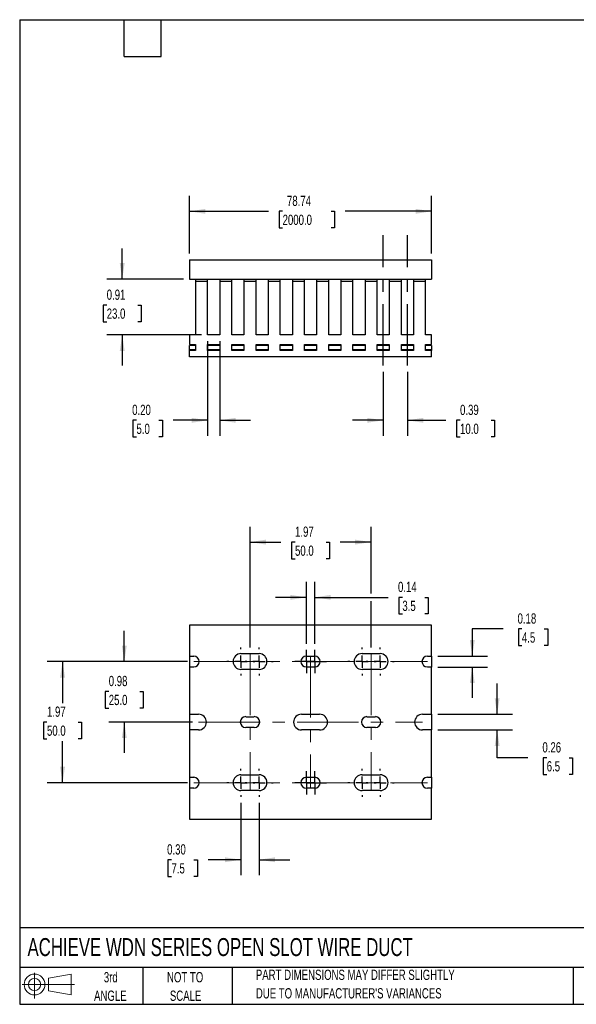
# Model space of a CAD drawing. Header units: inches. Extents: x 0.5 to 21.5, y 0.5 to 16.5.
# Tile 1 of 2: x 0.5 to 9.6, y 0.5 to 16.5. Entities that reach past the tile are written whole.
import ezdxf

# ---------------------------------------------------------------- set-up
doc = ezdxf.new("R2010")
doc.units = ezdxf.units.IN
doc.header["$LTSCALE"] = 2
doc.header["$MEASUREMENT"] = 0
doc.linetypes.add('CENTERX2', pattern=[0.8, 0.5, -0.1, 0.1, -0.1])
doc.layers.add('CENTER', color=40, linetype='CENTERX2')
doc.layers.add('SLD-DEFPOINTS', color=7, linetype='Continuous')
doc.layers.add('DIMENSIONS', color=140, linetype='Continuous', lineweight=25)
doc.layers.add('TEXT', color=140, linetype='Continuous', lineweight=25)
doc.styles.add('SLDTEXTSTYLE0', font='TXT', dxfattribs={"width": 0.7})
doc.dimstyles.new('SLDDIMSTYLE0', dxfattribs={"dimtxt": 0.169922, "dimasz": 0.26, "dimexe": 0, "dimexo": 0.0625, "dimgap": 0.04248, "dimtad": 0, "dimtih": 1, "dimtoh": 1, "dimrnd": 1e-09, "dimzin": 12, "dimdsep": 46, "dimtxsty": 'SLDTEXTSTYLE0', "dimsah": 1, "dimcen": 0.09, "dimadec": 0, "dimazin": 3, "dimtfac": 1, "dimtofl": 0, "dimtmove": 0, "dimatfit": 3, "dimfxl": 0, "dimfrac": 2, "dimtolj": 1, "dimtzin": 12, "dimarcsym": 0})
doc.dimstyles.new('SLDDIMSTYLE1', dxfattribs={"dimtxt": 0.169922, "dimasz": 0.26, "dimexe": 0, "dimexo": 0.0625, "dimgap": 0.04248, "dimtad": 0, "dimtih": 1, "dimtoh": 1, "dimrnd": 1e-09, "dimzin": 0, "dimdsep": 46, "dimtxsty": 'SLDTEXTSTYLE0', "dimsah": 1, "dimcen": 0.09, "dimadec": 0, "dimazin": 0, "dimtfac": 1, "dimtmove": 0, "dimatfit": 0, "dimfxl": 0, "dimfrac": 2, "dimtolj": 1, "dimtzin": 12, "dimarcsym": 0})
doc.dimstyles.new('SLDDIMSTYLE2', dxfattribs={"dimtxt": 0.169922, "dimasz": 0.26, "dimexe": 0, "dimexo": 0.0625, "dimgap": 0.04248, "dimtad": 0, "dimtih": 1, "dimtoh": 1, "dimrnd": 1e-09, "dimdsep": 46, "dimtxsty": 'SLDTEXTSTYLE0', "dimsah": 1, "dimcen": 0.09, "dimadec": 0, "dimazin": 2, "dimtfac": 1, "dimtmove": 0, "dimatfit": 0, "dimfxl": 0, "dimfrac": 2, "dimtolj": 1, "dimtzin": 12, "dimarcsym": 0})

# ---------------------------------------------------------------- blocks, each defined once
blk = doc.blocks.new('Block11')
at = {"color": 7, "linetype": 'Continuous', "lineweight": 18}
for p, q in [((0.204, 0.418), (0.204, 0)), ((0.431, 0.328), (0.801, 0.396)), ((0.431, 0.126), (0.431, 0.328)), ((0.801, 0.396), (0.801, 0.058)), ((0, 0.227), (0.856, 0.227)), ((0.431, 0.126), (0.801, 0.058))]:
    blk.add_line(p, q, dxfattribs=at)
for radius in [0.169, 0.101]:
    blk.add_circle((0.204, 0.227), radius, dxfattribs=at)
blk = doc.blocks.new('Block12')
at = {"layer": 'SLD-DEFPOINTS'}
blk.add_blockref('Block11', (0, 0), dxfattribs=at)
blk = doc.blocks.new('SW_NOTE_0_2')
at = {"layer": 'TEXT', "color": 0, "char_height": 0.16667, "attachment_point": 1, "style": 'SLDTEXTSTYLE0'}
for s, insert in [('PART DIMENSIONS MAY DIFFER SLIGHTLY', (0, 0.215)), ("DUE TO MANUFACTURER'S VARIANCES", (0, -0.086))]:
    blk.add_mtext(s, dxfattribs=dict(at, insert=insert))
blk = doc.blocks.new('SW_NOTE_0_3')
at = {"layer": 'TEXT', "color": 0, "char_height": 0.1667, "attachment_point": 2, "style": 'SLDTEXTSTYLE0'}
for s, insert in [('NOT TO', (0.414, 0.215)), ('SCALE', (0.422, -0.086))]:
    blk.add_mtext(s, dxfattribs=dict(at, insert=insert))
blk = doc.blocks.new('SW_NOTE_0_4')
at = {"layer": 'TEXT', "color": 0, "char_height": 0.1667, "attachment_point": 2, "style": 'SLDTEXTSTYLE0'}
for s, insert in [('3rd', (0.182, 0.215)), ('ANGLE', (0.175, -0.086))]:
    blk.add_mtext(s, dxfattribs=dict(at, insert=insert))
blk = doc.blocks.new('_D')
at = {"layer": 'DIMENSIONS'}
for p, q in [((3.261, 12.699), (3.261, 13.636)), ((7.198, 12.699), (7.198, 13.636)), ((3.261, 13.386), (4.545, 13.386)), ((4.775, 13.386), (4.718, 13.386)), ((4.718, 13.386), (4.718, 13.116)), ((5.563, 13.386), (5.62, 13.386)), ((5.62, 13.386), (5.62, 13.116)), ((7.198, 13.386), (5.793, 13.386)), ((4.718, 13.116), (4.775, 13.116)), ((5.62, 13.116), (5.563, 13.116))]:
    blk.add_line(p, q, dxfattribs=at)
for points in [[(3.261, 13.386), (3.521, 13.346), (3.521, 13.426)], [(7.198, 13.386), (6.938, 13.426), (6.938, 13.346)]]:
    blk.add_solid(points, dxfattribs=at)
at = {"layer": 'DIMENSIONS', "char_height": 0.1667, "attachment_point": 1, "style": 'SLDTEXTSTYLE0'}
for s, insert in [('78.74', (4.846, 13.639)), ('2000.0', (4.775, 13.331))]:
    blk.add_mtext(s, dxfattribs=dict(at, insert=insert))
blk = doc.blocks.new('_D_1')
at = {"layer": 'DIMENSIONS'}
for p, q in [((3.556, 11.278), (3.556, 9.74)), ((3.753, 11.278), (3.753, 9.74)), ((2.399, 9.99), (2.342, 9.99)), ((2.342, 9.99), (2.342, 9.72)), ((2.763, 9.99), (2.82, 9.99)), ((2.82, 9.99), (2.82, 9.72)), ((3.556, 9.99), (2.993, 9.99)), ((3.753, 9.99), (4.253, 9.99)), ((2.342, 9.72), (2.399, 9.72)), ((2.82, 9.72), (2.763, 9.72))]:
    blk.add_line(p, q, dxfattribs=at)
for points in [[(3.556, 9.99), (3.296, 10.03), (3.296, 9.95)], [(3.753, 9.99), (4.013, 9.95), (4.013, 10.03)]]:
    blk.add_solid(points, dxfattribs=at)
at = {"layer": 'DIMENSIONS', "char_height": 0.1667, "attachment_point": 1, "style": 'SLDTEXTSTYLE0'}
for s, insert in [('0.20', (2.329, 10.243)), ('5.0', (2.399, 9.935))]:
    blk.add_mtext(s, dxfattribs=dict(at, insert=insert))
blk = doc.blocks.new('_D_2')
at = {"layer": 'DIMENSIONS'}
for p, q in [((2.167, 12.284), (2.167, 12.784)), ((3.161, 12.284), (1.917, 12.284)), ((1.915, 11.862), (1.858, 11.862)), ((1.858, 11.862), (1.858, 11.592)), ((2.42, 11.862), (2.477, 11.862)), ((2.477, 11.862), (2.477, 11.592)), ((1.858, 11.592), (1.915, 11.592)), ((2.477, 11.592), (2.42, 11.592)), ((3.456, 11.378), (1.917, 11.378)), ((2.167, 11.378), (2.167, 10.878))]:
    blk.add_line(p, q, dxfattribs=at)
for points in [[(2.167, 12.284), (2.207, 12.544), (2.127, 12.544)], [(2.167, 11.378), (2.127, 11.118), (2.207, 11.118)]]:
    blk.add_solid(points, dxfattribs=at)
at = {"layer": 'DIMENSIONS', "char_height": 0.1667, "attachment_point": 1, "style": 'SLDTEXTSTYLE0'}
for s, insert in [('0.91', (1.915, 12.115)), ('23.0', (1.915, 11.807))]:
    blk.add_mtext(s, dxfattribs=dict(at, insert=insert))
blk = doc.blocks.new('_D_3')
at = {"layer": 'DIMENSIONS'}
for p, q in [((6.411, 10.778), (6.411, 9.74)), ((6.804, 10.778), (6.804, 9.74)), ((6.411, 9.99), (5.911, 9.99)), ((6.804, 9.99), (7.43, 9.99)), ((7.66, 9.99), (7.603, 9.99)), ((7.603, 9.99), (7.603, 9.72)), ((8.165, 9.99), (8.222, 9.99)), ((8.222, 9.99), (8.222, 9.72)), ((7.603, 9.72), (7.66, 9.72)), ((8.222, 9.72), (8.165, 9.72))]:
    blk.add_line(p, q, dxfattribs=at)
for points in [[(6.411, 9.99), (6.151, 10.03), (6.151, 9.95)], [(6.804, 9.99), (7.064, 9.95), (7.064, 10.03)]]:
    blk.add_solid(points, dxfattribs=at)
at = {"layer": 'DIMENSIONS', "char_height": 0.1667, "attachment_point": 1, "style": 'SLDTEXTSTYLE0'}
for s, insert in [('0.39', (7.66, 10.243)), ('10.0', (7.66, 9.935))]:
    blk.add_mtext(s, dxfattribs=dict(at, insert=insert))
blk = doc.blocks.new('_D_8')
at = {"layer": 'DIMENSIONS'}
for p, q in [((4.245, 6.298), (4.245, 8.261)), ((6.214, 7.173), (6.214, 8.261)), ((4.245, 8.011), (4.747, 8.011)), ((4.977, 8.011), (4.92, 8.011)), ((4.92, 8.011), (4.92, 7.741)), ((5.482, 8.011), (5.539, 8.011)), ((5.539, 8.011), (5.539, 7.741)), ((6.214, 8.011), (5.712, 8.011)), ((4.92, 7.741), (4.977, 7.741)), ((5.539, 7.741), (5.482, 7.741)), ((6.214, 6.298), (6.214, 7.053))]:
    blk.add_line(p, q, dxfattribs=at)
for points in [[(4.245, 8.011), (4.505, 7.971), (4.505, 8.051)], [(6.214, 8.011), (5.954, 8.051), (5.954, 7.971)]]:
    blk.add_solid(points, dxfattribs=at)
at = {"layer": 'DIMENSIONS', "char_height": 0.1667, "attachment_point": 1, "style": 'SLDTEXTSTYLE0'}
for s, insert in [('1.97', (4.977, 8.264)), ('50.0', (4.977, 7.955))]:
    blk.add_mtext(s, dxfattribs=dict(at, insert=insert))
blk = doc.blocks.new('_D_9')
at = {"layer": 'DIMENSIONS'}
for p, q in [((2.201, 6.07), (2.201, 6.57)), ((3.23, 6.07), (1.951, 6.07)), ((1.948, 5.584), (1.891, 5.584)), ((1.891, 5.584), (1.891, 5.314)), ((2.453, 5.584), (2.51, 5.584)), ((2.51, 5.584), (2.51, 5.314)), ((1.891, 5.314), (1.948, 5.314)), ((2.51, 5.314), (2.453, 5.314)), ((3.309, 5.086), (1.951, 5.086)), ((2.201, 5.086), (2.201, 4.586))]:
    blk.add_line(p, q, dxfattribs=at)
for points in [[(2.201, 6.07), (2.241, 6.33), (2.161, 6.33)], [(2.201, 5.086), (2.161, 4.826), (2.241, 4.826)]]:
    blk.add_solid(points, dxfattribs=at)
at = {"layer": 'DIMENSIONS', "char_height": 0.1667, "attachment_point": 1, "style": 'SLDTEXTSTYLE0'}
for s, insert in [('0.98', (1.948, 5.837)), ('25.0', (1.948, 5.529))]:
    blk.add_mtext(s, dxfattribs=dict(at, insert=insert))
blk = doc.blocks.new('_D_10')
at = {"layer": 'DIMENSIONS'}
for p, q in [((3.23, 6.07), (0.947, 6.07)), ((1.197, 6.07), (1.197, 5.394)), ((0.944, 5.086), (0.887, 5.086)), ((0.887, 5.086), (0.887, 4.816)), ((1.449, 5.086), (1.506, 5.086)), ((1.506, 5.086), (1.506, 4.816)), ((0.887, 4.816), (0.944, 4.816)), ((1.506, 4.816), (1.449, 4.816)), ((1.197, 4.101), (1.197, 4.778)), ((3.23, 4.101), (0.947, 4.101))]:
    blk.add_line(p, q, dxfattribs=at)
for points in [[(1.197, 6.07), (1.157, 5.81), (1.237, 5.81)], [(1.197, 4.101), (1.237, 4.361), (1.157, 4.361)]]:
    blk.add_solid(points, dxfattribs=at)
at = {"layer": 'DIMENSIONS', "char_height": 0.1667, "attachment_point": 1, "style": 'SLDTEXTSTYLE0'}
for s, insert in [('1.97', (0.944, 5.339)), ('50.0', (0.944, 5.03))]:
    blk.add_mtext(s, dxfattribs=dict(at, insert=insert))
blk = doc.blocks.new('_D_11')
at = {"layer": 'DIMENSIONS'}
for p, q in [((4.098, 3.774), (4.098, 2.599)), ((4.393, 3.774), (4.393, 2.599)), ((2.968, 2.849), (2.911, 2.849)), ((2.911, 2.849), (2.911, 2.578)), ((3.332, 2.849), (3.389, 2.849)), ((3.389, 2.849), (3.389, 2.578)), ((4.098, 2.849), (3.562, 2.849)), ((4.393, 2.849), (4.893, 2.849)), ((2.911, 2.578), (2.968, 2.578)), ((3.389, 2.578), (3.332, 2.578))]:
    blk.add_line(p, q, dxfattribs=at)
for points in [[(4.098, 2.849), (3.838, 2.889), (3.838, 2.809)], [(4.393, 2.849), (4.653, 2.809), (4.653, 2.889)]]:
    blk.add_solid(points, dxfattribs=at)
at = {"layer": 'DIMENSIONS', "char_height": 0.1667, "attachment_point": 1, "style": 'SLDTEXTSTYLE0'}
for s, insert in [('0.30', (2.897, 3.101)), ('7.5', (2.968, 2.793))]:
    blk.add_mtext(s, dxfattribs=dict(at, insert=insert))
blk = doc.blocks.new('_D_12')
at = {"layer": 'DIMENSIONS'}
for p, q in [((5.161, 6.359), (5.161, 7.363)), ((5.298, 6.359), (5.298, 7.363)), ((5.161, 7.113), (4.661, 7.113)), ((5.298, 7.113), (6.492, 7.113)), ((6.722, 7.113), (6.665, 7.113)), ((6.665, 7.113), (6.665, 6.843)), ((7.086, 7.113), (7.143, 7.113)), ((7.143, 7.113), (7.143, 6.843)), ((6.665, 6.843), (6.722, 6.843)), ((7.143, 6.843), (7.086, 6.843))]:
    blk.add_line(p, q, dxfattribs=at)
for points in [[(5.161, 7.113), (4.901, 7.153), (4.901, 7.073)], [(5.298, 7.113), (5.558, 7.073), (5.558, 7.153)]]:
    blk.add_solid(points, dxfattribs=at)
at = {"layer": 'DIMENSIONS', "char_height": 0.1667, "attachment_point": 1, "style": 'SLDTEXTSTYLE0'}
for s, insert in [('0.14', (6.651, 7.366)), ('3.5', (6.722, 7.058))]:
    blk.add_mtext(s, dxfattribs=dict(at, insert=insert))
blk = doc.blocks.new('_D_13')
at = {"layer": 'DIMENSIONS'}
for p, q in [((8.263, 5.214), (8.263, 5.714)), ((7.298, 5.214), (8.513, 5.214)), ((7.298, 4.958), (8.513, 4.958)), ((8.263, 4.506), (8.263, 4.958)), ((8.763, 4.506), (8.263, 4.506)), ((9.069, 4.506), (9.012, 4.506)), ((9.012, 4.506), (9.012, 4.236)), ((9.433, 4.506), (9.49, 4.506)), ((9.49, 4.506), (9.49, 4.236)), ((9.012, 4.236), (9.069, 4.236)), ((9.49, 4.236), (9.433, 4.236))]:
    blk.add_line(p, q, dxfattribs=at)
for points in [[(8.263, 5.214), (8.303, 5.474), (8.223, 5.474)], [(8.263, 4.958), (8.223, 4.698), (8.303, 4.698)]]:
    blk.add_solid(points, dxfattribs=at)
at = {"layer": 'DIMENSIONS', "char_height": 0.1667, "attachment_point": 1, "style": 'SLDTEXTSTYLE0'}
for s, insert in [('0.26', (8.999, 4.759)), ('6.5', (9.069, 4.451))]:
    blk.add_mtext(s, dxfattribs=dict(at, insert=insert))
blk = doc.blocks.new('_D_14')
at = {"layer": 'DIMENSIONS'}
for p, q in [((8.359, 6.6), (7.859, 6.6)), ((7.859, 6.6), (7.859, 6.159)), ((8.666, 6.6), (8.608, 6.6)), ((8.608, 6.6), (8.608, 6.33)), ((9.029, 6.6), (9.086, 6.6)), ((9.086, 6.6), (9.086, 6.33)), ((8.608, 6.33), (8.666, 6.33)), ((9.086, 6.33), (9.029, 6.33)), ((7.298, 6.159), (8.109, 6.159)), ((7.298, 5.981), (8.109, 5.981)), ((7.859, 5.981), (7.859, 5.481))]:
    blk.add_line(p, q, dxfattribs=at)
for points in [[(7.859, 6.159), (7.899, 6.419), (7.819, 6.419)], [(7.859, 5.981), (7.819, 5.721), (7.899, 5.721)]]:
    blk.add_solid(points, dxfattribs=at)
at = {"layer": 'DIMENSIONS', "char_height": 0.1667, "attachment_point": 1, "style": 'SLDTEXTSTYLE0'}
for s, insert in [('0.18', (8.595, 6.853)), ('4.5', (8.666, 6.544))]:
    blk.add_mtext(s, dxfattribs=dict(at, insert=insert))
blk = doc.blocks.new('SW_CENTERMARKSYMBOL_0')
at = {"layer": 'CENTER', "color": 0}
for p, q in [((0, 0.2), (0, 0.228)), ((-0.2, 0), (-0.228, 0)), ((0, 0), (-0.1, 0)), ((0, 0), (0, 0.1)), ((0, 0), (0, -0.1)), ((0, 0), (0.1, 0)), ((0.2, 0), (0.228, 0)), ((0, -0.2), (0, -0.228))]:
    blk.add_line(p, q, dxfattribs=at)
blk = doc.blocks.new('SW_CENTERMARKSYMBOL_1')
at = {"layer": 'CENTER', "color": 0}
for p, q in [((0, 0.2), (0, 0.228)), ((-0.2, 0), (-0.228, 0)), ((0, 0), (-0.1, 0)), ((0, 0), (0, 0.1)), ((0, 0), (0, -0.1)), ((0, 0), (0.1, 0)), ((0.2, 0), (0.228, 0)), ((0, -0.2), (0, -0.228))]:
    blk.add_line(p, q, dxfattribs=at)
blk = doc.blocks.new('SW_CENTERMARKSYMBOL_2')
at = {"layer": 'CENTER', "color": 0}
for p, q in [((0, 0.1), (0, 0.189)), ((-0.1, 0), (-0.189, 0)), ((0, 0), (-0.1, 0)), ((0, 0), (0, 0.1)), ((0, 0), (0, -0.1)), ((0, 0), (0.1, 0)), ((0.1, 0), (0.189, 0)), ((0, -0.1), (0, -0.189))]:
    blk.add_line(p, q, dxfattribs=at)
blk = doc.blocks.new('SW_CENTERMARKSYMBOL_3')
at = {"layer": 'CENTER', "color": 0}
for p, q in [((0, 0.1), (0, 0.189)), ((-0.1, 0), (-0.189, 0)), ((0, 0), (-0.1, 0)), ((0, 0), (0, 0.1)), ((0, 0), (0, -0.1)), ((0, 0), (0.1, 0)), ((0.1, 0), (0.189, 0)), ((0, -0.1), (0, -0.189))]:
    blk.add_line(p, q, dxfattribs=at)
blk = doc.blocks.new('SW_CENTERMARKSYMBOL_4')
at = {"layer": 'CENTER', "color": 0}
for p, q in [((0, 0.2), (0, 0.228)), ((-0.2, 0), (-0.228, 0)), ((0, 0), (-0.1, 0)), ((0, 0), (0, 0.1)), ((0, 0), (0, -0.1)), ((0, 0), (0.1, 0)), ((0.2, 0), (0.228, 0)), ((0, -0.2), (0, -0.228))]:
    blk.add_line(p, q, dxfattribs=at)
blk = doc.blocks.new('SW_CENTERMARKSYMBOL_5')
at = {"layer": 'CENTER', "color": 0}
for p, q in [((0, 0.2), (0, 0.228)), ((-0.2, 0), (-0.228, 0)), ((0, 0), (-0.1, 0)), ((0, 0), (0, 0.1)), ((0, 0), (0, -0.1)), ((0, 0), (0.1, 0)), ((0.2, 0), (0.228, 0)), ((0, -0.2), (0, -0.228))]:
    blk.add_line(p, q, dxfattribs=at)
blk = doc.blocks.new('SW_CENTERMARKSYMBOL_6')
at = {"layer": 'CENTER', "color": 0}
for p, q in [((0, 0.2), (0, 0.228)), ((-0.2, 0), (-0.228, 0)), ((0, 0), (-0.1, 0)), ((0, 0), (0, 0.1)), ((0, 0), (0, -0.1)), ((0, 0), (0.1, 0)), ((0.2, 0), (0.228, 0)), ((0, -0.2), (0, -0.228))]:
    blk.add_line(p, q, dxfattribs=at)
blk = doc.blocks.new('SW_CENTERMARKSYMBOL_7')
at = {"layer": 'CENTER', "color": 0}
for p, q in [((0, 0.2), (0, 0.228)), ((-0.2, 0), (-0.228, 0)), ((0, 0), (-0.1, 0)), ((0, 0), (0, 0.1)), ((0, 0), (0, -0.1)), ((0, 0), (0.1, 0)), ((0.2, 0), (0.228, 0)), ((0, -0.2), (0, -0.228))]:
    blk.add_line(p, q, dxfattribs=at)
blk = doc.blocks.new('SW_CENTERMARKSYMBOL_8')
at = {"layer": 'CENTER', "color": 0}
for p, q in [((0, 0.1), (0, 0.189)), ((-0.1, 0), (-0.189, 0)), ((0, 0), (-0.1, 0)), ((0, 0), (0, 0.1)), ((0, 0), (0, -0.1)), ((0, 0), (0.1, 0)), ((0.1, 0), (0.189, 0)), ((0, -0.1), (0, -0.189))]:
    blk.add_line(p, q, dxfattribs=at)
blk = doc.blocks.new('SW_CENTERMARKSYMBOL_9')
at = {"layer": 'CENTER', "color": 0}
for p, q in [((0, 0.1), (0, 0.189)), ((-0.1, 0), (-0.189, 0)), ((0, 0), (-0.1, 0)), ((0, 0), (0, 0.1)), ((0, 0), (0, -0.1)), ((0, 0), (0.1, 0)), ((0.1, 0), (0.189, 0)), ((0, -0.1), (0, -0.189))]:
    blk.add_line(p, q, dxfattribs=at)
blk = doc.blocks.new('SW_CENTERMARKSYMBOL_10')
at = {"layer": 'CENTER', "color": 0}
for p, q in [((0, 0.2), (0, 0.228)), ((-0.2, 0), (-0.228, 0)), ((0, 0), (-0.1, 0)), ((0, 0), (0, 0.1)), ((0, 0), (0, -0.1)), ((0, 0), (0.1, 0)), ((0.2, 0), (0.228, 0)), ((0, -0.2), (0, -0.228))]:
    blk.add_line(p, q, dxfattribs=at)
blk = doc.blocks.new('SW_CENTERMARKSYMBOL_11')
at = {"layer": 'CENTER', "color": 0}
for p, q in [((0, 0.2), (0, 0.228)), ((-0.2, 0), (-0.228, 0)), ((0, 0), (-0.1, 0)), ((0, 0), (0, 0.1)), ((0, 0), (0, -0.1)), ((0, 0), (0.1, 0)), ((0.2, 0), (0.228, 0)), ((0, -0.2), (0, -0.228))]:
    blk.add_line(p, q, dxfattribs=at)

msp = doc.modelspace()

# ---------------------------------------------------------------- linework, layer by layer
for p, q in [((3.261, 12.599), (3.261, 12.284)), ((3.261, 12.599), (7.198, 12.599)), ((7.198, 12.599), (7.198, 12.284)), ((3.261, 12.284), (7.198, 12.284)), ((3.359, 12.284), (3.359, 12.244)), ((3.359, 12.244), (3.359, 11.378)), ((3.556, 12.244), (3.359, 12.244)), ((3.556, 12.244), (3.556, 12.284)), ((3.556, 11.378), (3.556, 12.244)), ((3.753, 12.284), (3.753, 12.244)), ((3.753, 12.244), (3.753, 11.378)), ((3.95, 12.244), (3.753, 12.244)), ((3.95, 12.244), (3.95, 12.284)), ((3.95, 11.378), (3.95, 12.244)), ((4.147, 12.284), (4.147, 12.244)), ((4.147, 12.244), (4.147, 11.378)), ((4.344, 12.244), (4.147, 12.244)), ((4.344, 12.244), (4.344, 12.284)), ((4.344, 11.378), (4.344, 12.244)), ((4.54, 12.284), (4.54, 12.244)), ((4.54, 12.244), (4.54, 11.378)), ((4.737, 12.244), (4.54, 12.244)), ((4.737, 12.244), (4.737, 12.284)), ((4.737, 11.378), (4.737, 12.244)), ((4.934, 12.284), (4.934, 12.244)), ((4.934, 12.244), (4.934, 11.378)), ((5.131, 12.244), (4.934, 12.244)), ((5.131, 12.244), (5.131, 12.284)), ((5.131, 11.378), (5.131, 12.244)), ((5.328, 12.284), (5.328, 12.244)), ((5.328, 12.244), (5.328, 11.378)), ((5.525, 12.244), (5.328, 12.244)), ((5.525, 12.244), (5.525, 12.284)), ((5.525, 11.378), (5.525, 12.244)), ((5.722, 12.284), (5.722, 12.244)), ((5.722, 12.244), (5.722, 11.378)), ((5.918, 12.244), (5.722, 12.244)), ((5.918, 12.244), (5.918, 12.284)), ((5.918, 11.378), (5.918, 12.244)), ((6.115, 12.284), (6.115, 12.244)), ((6.115, 12.244), (6.115, 11.378)), ((6.312, 12.244), (6.115, 12.244)), ((6.312, 12.244), (6.312, 12.284)), ((6.312, 11.378), (6.312, 12.244)), ((6.509, 12.284), (6.509, 12.244)), ((6.509, 12.244), (6.509, 11.378)), ((6.706, 12.244), (6.509, 12.244)), ((6.706, 12.244), (6.706, 12.284)), ((6.706, 11.378), (6.706, 12.244)), ((6.903, 12.284), (6.903, 12.244)), ((6.903, 12.244), (6.903, 11.378)), ((7.099, 12.244), (6.903, 12.244)), ((7.099, 12.244), (7.099, 12.284)), ((7.099, 11.378), (7.099, 12.244)), ((3.261, 11.378), (3.261, 11.221)), ((3.359, 11.378), (3.261, 11.378)), ((3.753, 11.378), (3.556, 11.378)), ((4.147, 11.378), (3.95, 11.378)), ((4.54, 11.378), (4.344, 11.378)), ((4.934, 11.378), (4.737, 11.378)), ((5.328, 11.378), (5.131, 11.378)), ((5.722, 11.378), (5.525, 11.378)), ((6.115, 11.378), (5.918, 11.378)), ((6.509, 11.378), (6.312, 11.378)), ((6.903, 11.378), (6.706, 11.378)), ((7.198, 11.378), (7.099, 11.378)), ((7.198, 11.221), (7.198, 11.378)), ((3.261, 11.221), (3.359, 11.221)), ((3.359, 11.207), (3.261, 11.207)), ((3.261, 11.136), (3.261, 11.207)), ((3.359, 11.221), (3.359, 11.122)), ((3.556, 11.221), (3.753, 11.221)), ((3.556, 11.122), (3.556, 11.221)), ((3.753, 11.207), (3.556, 11.207)), ((3.753, 11.221), (3.753, 11.122)), ((3.95, 11.221), (4.147, 11.221)), ((3.95, 11.122), (3.95, 11.221)), ((4.147, 11.207), (3.95, 11.207)), ((4.147, 11.221), (4.147, 11.122)), ((4.344, 11.221), (4.54, 11.221)), ((4.344, 11.122), (4.344, 11.221)), ((4.54, 11.207), (4.344, 11.207)), ((4.54, 11.221), (4.54, 11.122)), ((4.737, 11.221), (4.934, 11.221)), ((4.737, 11.122), (4.737, 11.221)), ((4.934, 11.207), (4.737, 11.207)), ((4.934, 11.221), (4.934, 11.122)), ((5.131, 11.221), (5.328, 11.221)), ((5.131, 11.122), (5.131, 11.221)), ((5.328, 11.207), (5.131, 11.207)), ((5.328, 11.221), (5.328, 11.122)), ((5.525, 11.221), (5.722, 11.221)), ((5.525, 11.122), (5.525, 11.221)), ((5.722, 11.207), (5.525, 11.207)), ((5.722, 11.221), (5.722, 11.122)), ((5.918, 11.221), (6.115, 11.221)), ((5.918, 11.122), (5.918, 11.221)), ((6.115, 11.207), (5.918, 11.207)), ((6.115, 11.221), (6.115, 11.122)), ((6.312, 11.221), (6.509, 11.221)), ((6.312, 11.122), (6.312, 11.221)), ((6.509, 11.207), (6.312, 11.207)), ((6.509, 11.221), (6.509, 11.122)), ((6.706, 11.221), (6.903, 11.221)), ((6.706, 11.122), (6.706, 11.221)), ((6.903, 11.207), (6.706, 11.207)), ((6.903, 11.221), (6.903, 11.122)), ((7.099, 11.221), (7.198, 11.221)), ((7.099, 11.122), (7.099, 11.221)), ((7.198, 11.207), (7.099, 11.207)), ((7.198, 11.207), (7.198, 11.136)), ((3.359, 11.136), (3.261, 11.136)), ((3.261, 11.122), (3.261, 11.136)), ((3.261, 11.024), (3.261, 11.122)), ((3.359, 11.122), (3.261, 11.122)), ((3.753, 11.136), (3.556, 11.136)), ((3.753, 11.122), (3.556, 11.122)), ((4.147, 11.136), (3.95, 11.136)), ((4.147, 11.122), (3.95, 11.122)), ((4.54, 11.136), (4.344, 11.136)), ((4.54, 11.122), (4.344, 11.122)), ((4.934, 11.136), (4.737, 11.136)), ((4.934, 11.122), (4.737, 11.122)), ((5.328, 11.136), (5.131, 11.136)), ((5.328, 11.122), (5.131, 11.122)), ((5.722, 11.136), (5.525, 11.136)), ((5.722, 11.122), (5.525, 11.122)), ((6.115, 11.136), (5.918, 11.136)), ((6.115, 11.122), (5.918, 11.122)), ((6.509, 11.136), (6.312, 11.136)), ((6.509, 11.122), (6.312, 11.122)), ((6.903, 11.136), (6.706, 11.136)), ((6.903, 11.122), (6.706, 11.122)), ((7.198, 11.136), (7.099, 11.136)), ((7.198, 11.122), (7.099, 11.122)), ((7.198, 11.136), (7.198, 11.122)), ((7.198, 11.024), (7.198, 11.122)), ((7.198, 11.024), (3.261, 11.024)), ((3.261, 6.661), (3.261, 6.159)), ((7.198, 6.661), (3.261, 6.661)), ((7.198, 6.159), (7.198, 6.661)), ((3.261, 6.159), (3.33, 6.159)), ((3.261, 6.159), (3.261, 5.981)), ((4.098, 6.198), (4.393, 6.198)), ((5.161, 6.159), (5.298, 6.159)), ((6.066, 6.198), (6.361, 6.198)), ((7.129, 6.159), (7.198, 6.159)), ((7.198, 6.159), (7.198, 5.981)), ((3.261, 5.981), (3.261, 5.214)), ((3.33, 5.981), (3.261, 5.981)), ((4.393, 5.942), (4.098, 5.942)), ((5.298, 5.981), (5.161, 5.981)), ((6.361, 5.942), (6.066, 5.942)), ((7.198, 5.981), (7.129, 5.981)), ((7.198, 5.214), (7.198, 5.981)), ((3.261, 5.214), (3.409, 5.214)), ((3.261, 5.214), (3.261, 4.958)), ((4.176, 5.174), (4.314, 5.174)), ((5.082, 5.214), (5.377, 5.214)), ((6.145, 5.174), (6.283, 5.174)), ((7.05, 5.214), (7.198, 5.214)), ((7.198, 5.214), (7.198, 4.958)), ((4.314, 4.997), (4.176, 4.997)), ((6.283, 4.997), (6.145, 4.997)), ((3.261, 4.958), (3.261, 4.19)), ((3.409, 4.958), (3.261, 4.958)), ((5.377, 4.958), (5.082, 4.958)), ((7.198, 4.958), (7.05, 4.958)), ((7.198, 4.19), (7.198, 4.958)), ((3.261, 4.19), (3.33, 4.19)), ((3.261, 4.19), (3.261, 4.013)), ((4.098, 4.229), (4.393, 4.229)), ((5.161, 4.19), (5.298, 4.19)), ((6.066, 4.229), (6.361, 4.229)), ((7.129, 4.19), (7.198, 4.19)), ((7.198, 4.19), (7.198, 4.013)), ((3.261, 4.013), (3.261, 3.511)), ((3.33, 4.013), (3.261, 4.013)), ((5.298, 4.013), (5.161, 4.013)), ((7.198, 4.013), (7.129, 4.013)), ((7.198, 3.511), (7.198, 4.013)), ((4.393, 3.974), (4.098, 3.974)), ((6.361, 3.974), (6.066, 3.974)), ((3.261, 3.511), (7.198, 3.511))]:
    msp.add_line(p, q)
at = {"color": 7, "linetype": 'CENTERX2', "lineweight": 18}
for p, q in [((4.245, 6.198), (4.245, 3.974)), ((5.229, 6.159), (5.229, 4.013)), ((6.214, 6.198), (6.214, 3.974)), ((3.33, 6.07), (7.129, 6.07)), ((3.409, 5.086), (7.05, 5.086)), ((3.33, 4.101), (7.129, 4.101))]:
    msp.add_line(p, q, dxfattribs=at)
for centre, radius, start, end in [((3.33, 6.07), 0.0886, 270, 90), ((4.098, 6.07), 0.128, 90, 270), ((4.393, 6.07), 0.128, 270, 90), ((5.161, 6.07), 0.0886, 90, 270), ((5.298, 6.07), 0.0886, 270, 90), ((6.066, 6.07), 0.128, 90, 270), ((6.361, 6.07), 0.128, 270, 90), ((7.129, 6.07), 0.0886, 90, 270), ((3.409, 5.086), 0.128, 270, 90), ((4.176, 5.086), 0.0886, 90, 270), ((4.314, 5.086), 0.0886, 270, 90), ((5.082, 5.086), 0.128, 90, 270), ((5.377, 5.086), 0.128, 270, 90), ((6.145, 5.086), 0.0886, 90, 270), ((6.283, 5.086), 0.0886, 270, 90), ((7.05, 5.086), 0.128, 90, 270), ((3.33, 4.101), 0.0886, 270, 90), ((4.098, 4.101), 0.128, 90, 270), ((4.393, 4.101), 0.128, 270, 90), ((5.161, 4.101), 0.0886, 90, 270), ((5.298, 4.101), 0.0886, 270, 90), ((6.066, 4.101), 0.128, 90, 270), ((6.361, 4.101), 0.128, 270, 90), ((7.129, 4.101), 0.0886, 90, 270)]:
    msp.add_arc(centre, radius, start, end)
at = {"layer": 'CENTER'}
for p, q in [((6.411, 10.878), (6.411, 13)), ((6.804, 10.878), (6.804, 13))]:
    msp.add_line(p, q, dxfattribs=at)
at = {"layer": 'TEXT'}
for p, q in [((0.5, 16.5), (21.5, 16.5)), ((0.5, 16.5), (0.5, 0.5)), ((2.2, 15.9), (2.2, 16.5)), ((2.8, 15.9), (2.8, 16.5)), ((2.2, 15.9), (2.8, 15.9)), ((21.5, 1.742), (0.5, 1.742)), ((21.5, 1.1), (0.5, 1.1)), ((2.5, 1.1), (2.5, 0.5)), ((3.954, 1.1), (3.954, 0.5)), ((9.5, 1.1), (9.5, 0.5)), ((0.5, 0.5), (21.5, 0.5))]:
    msp.add_line(p, q, dxfattribs=at)

# ---------------------------------------------------------------- block references
at = {"layer": 'CENTER'}
for name, p in [('SW_CENTERMARKSYMBOL_0', (4.098, 6.07)), ('SW_CENTERMARKSYMBOL_1', (4.393, 6.07)), ('SW_CENTERMARKSYMBOL_2', (5.161, 6.07)), ('SW_CENTERMARKSYMBOL_3', (5.298, 6.07)), ('SW_CENTERMARKSYMBOL_4', (6.066, 6.07)), ('SW_CENTERMARKSYMBOL_5', (6.361, 6.07)), ('SW_CENTERMARKSYMBOL_6', (4.098, 4.101)), ('SW_CENTERMARKSYMBOL_7', (4.393, 4.101)), ('SW_CENTERMARKSYMBOL_10', (6.066, 4.101)), ('SW_CENTERMARKSYMBOL_11', (6.361, 4.101)), ('SW_CENTERMARKSYMBOL_8', (5.161, 4.101)), ('SW_CENTERMARKSYMBOL_9', (5.298, 4.101))]:
    msp.add_blockref(name, p, dxfattribs=at)
at = {"layer": 'SLD-DEFPOINTS'}
msp.add_blockref('Block12', (0.538, 0.595), dxfattribs=at)
at = {"layer": 'TEXT'}
for name, p in [('SW_NOTE_0_4', (1.799, 0.809)), ('SW_NOTE_0_3', (2.776, 0.809)), ('SW_NOTE_0_2', (4.34, 0.848))]:
    msp.add_blockref(name, p, dxfattribs=at)

# ---------------------------------------------------------------- texts
at = {"layer": 'TEXT', "insert": (0.627, 1.576), "char_height": 0.29167, "attachment_point": 1, "style": 'SLDTEXTSTYLE0'}
msp.add_mtext('ACHIEVE WDN SERIES OPEN SLOT WIRE DUCT', dxfattribs=at)

# ---------------------------------------------------------------- dimensions: what is measured, and where the dimension line sits
at = {"layer": 'DIMENSIONS'}
for base, p1, p2, dimstyle, picture, middle in [((7.198, 13.386), (3.261, 12.599), (7.198, 12.599), 'SLDDIMSTYLE0', '_D', (5.169, 13.386)), ((3.556, 9.99), (3.753, 11.378), (3.556, 11.378), 'SLDDIMSTYLE1', '_D_1', (2.581, 9.99)), ((6.411, 9.99), (6.804, 10.878), (6.411, 10.878), 'SLDDIMSTYLE2', '_D_3', (7.912, 9.99)), ((5.298, 7.113), (5.161, 6.259), (5.298, 6.259), 'SLDDIMSTYLE2', '_D_12', (6.904, 7.113)), ((4.3928, 2.8486), (4.0975, 3.8735), (4.3928, 3.8735), 'SLDDIMSTYLE1', '_D_11', (3.1498, 2.8486))]:
    dim = msp.add_linear_dim(base=base, p1=p1, p2=p2, dimstyle=dimstyle, dxfattribs=at)
    dim.commit()
    dim.dimension.update_dxf_attribs({"geometry": picture, "text_midpoint": middle, "dimtype": 160})
for base, p1, p2, angle, dimstyle, picture, middle in [((2.167, 12.284), (3.556, 11.378), (3.261, 12.284), 90, 'SLDDIMSTYLE2', '_D_2', (2.167, 11.862)), ((4.245, 8.011), (6.214, 6.198), (4.245, 6.198), 0, 'SLDDIMSTYLE0', '_D_8', (5.229, 8.011)), ((7.859, 6.159), (7.198, 5.981), (7.198, 6.159), 90, 'SLDDIMSTYLE2', '_D_14', (7.859, 6.6)), ((2.201, 5.086), (3.33, 6.07), (3.409, 5.086), 90, 'SLDDIMSTYLE2', '_D_9', (2.201, 5.584)), ((1.197, 4.101), (3.33, 6.07), (3.33, 4.101), 90, 'SLDDIMSTYLE0', '_D_10', (1.197, 5.086)), ((8.263, 4.958), (7.198, 5.214), (7.198, 4.958), 90, 'SLDDIMSTYLE2', '_D_13', (8.263, 4.506))]:
    dim = msp.add_linear_dim(base=base, p1=p1, p2=p2, angle=angle, dimstyle=dimstyle, dxfattribs=at)
    dim.commit()
    dim.dimension.update_dxf_attribs({"geometry": picture, "text_midpoint": middle, "dimtype": 160})

doc.saveas('drawing.dxf')
